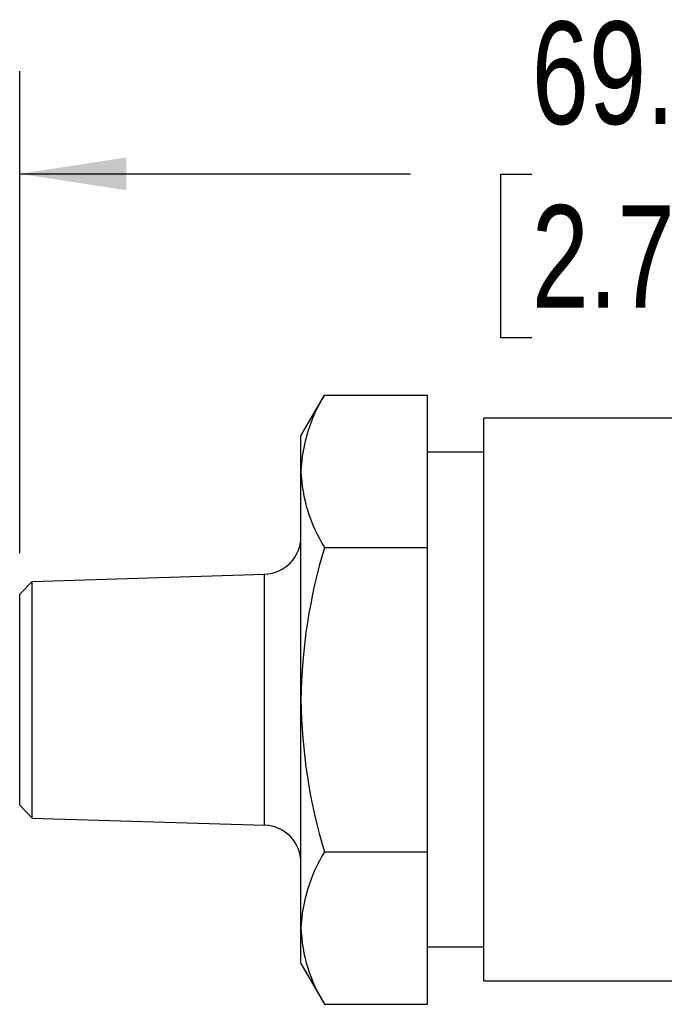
# Model space of a CAD drawing. Header units: millimetres. Extents: x 0 to 489, y 0 to 378.
# Tile 12 of 27: x 204 to 239, y 75 to 128. Entities that reach past the tile are written whole.
import ezdxf

# ---------------------------------------------------------------- set-up
doc = ezdxf.new("R2010")
doc.units = ezdxf.units.MM
doc.header["$LTSCALE"] = 1.75
doc.layers.add('DIMENSIONS', color=140, linetype='Continuous', lineweight=25)
doc.styles.add('SLDTEXTSTYLE2', font='TXT', dxfattribs={"width": 0.75})
doc.dimstyles.new('SLDDIMSTYLE3', dxfattribs={"dimtxt": 5.55625, "dimasz": 5.7785, "dimexe": 0, "dimexo": 0.0625, "dimgap": 1.389063, "dimtad": 0, "dimtih": 1, "dimtoh": 1, "dimdec": 1, "dimrnd": 1e-09, "dimzin": 12, "dimdsep": 46, "dimtxsty": 'SLDTEXTSTYLE2', "dimsah": 1, "dimcen": 0.09, "dimadec": 0, "dimazin": 3, "dimtfac": 1, "dimtdec": 1, "dimtofl": 0, "dimtmove": 0, "dimatfit": 3, "dimfxl": 0, "dimfrac": 2, "dimtolj": 1, "dimtzin": 12, "dimarcsym": 0})

# ---------------------------------------------------------------- blocks, each defined once
blk = doc.blocks.new('_D_5')
at = {"layer": 'DIMENSIONS'}
for p, q in [((203.726, 99.044), (203.726, 125.152)), ((273.576, 102.836), (273.576, 125.152)), ((203.726, 119.595), (224.901, 119.595)), ((231.466, 119.553), (229.773, 119.553)), ((229.773, 119.553), (229.773, 110.732)), ((245.835, 119.553), (247.528, 119.553)), ((247.528, 119.553), (247.528, 110.732)), ((273.576, 119.595), (252.4, 119.595)), ((229.773, 110.732), (231.466, 110.732)), ((247.528, 110.732), (245.835, 110.732))]:
    blk.add_line(p, q, dxfattribs=at)
for points in [[(203.726, 119.595), (209.504, 118.706), (209.504, 120.484)], [(273.576, 119.595), (267.797, 120.484), (267.797, 118.706)]]:
    blk.add_solid(points, dxfattribs=at)
at = {"layer": 'DIMENSIONS', "char_height": 5.5562, "attachment_point": 1, "style": 'SLDTEXTSTYLE2'}
for s, insert in [('69.9', (231.466, 127.844)), ('2.75', (231.466, 117.895))]:
    blk.add_mtext(s, dxfattribs=dict(at, insert=insert))

msp = doc.modelspace()

# ---------------------------------------------------------------- linework, layer by layer
for p, q in [((218.966, 105.401), (220.242, 107.611)), ((220.242, 107.611), (225.824, 107.611)), ((225.824, 99.362), (225.824, 107.611)), ((228.872, 75.873), (228.872, 106.353)), ((255.247, 106.353), (228.872, 106.353)), ((218.966, 103.487), (218.966, 105.401)), ((228.872, 104.512), (225.824, 104.512)), ((218.966, 91.113), (218.966, 103.487)), ((220.242, 99.362), (225.824, 99.362)), ((225.824, 82.865), (225.824, 99.362)), ((204.404, 97.521), (216.997, 97.914)), ((216.997, 84.313), (216.997, 97.914)), ((203.726, 96.822), (204.404, 97.521)), ((204.404, 84.706), (204.404, 97.521)), ((203.726, 85.405), (203.726, 96.822)), ((218.966, 78.74), (218.966, 91.113)), ((203.726, 85.405), (204.404, 84.706)), ((204.404, 84.706), (216.997, 84.313)), ((220.242, 82.865), (225.824, 82.865)), ((225.824, 74.616), (225.824, 82.865)), ((218.966, 76.826), (218.966, 78.74)), ((228.872, 77.715), (225.824, 77.715)), ((218.966, 76.826), (220.242, 74.616)), ((255.247, 75.873), (228.872, 75.873)), ((220.242, 74.616), (225.824, 74.616))]:
    msp.add_line(p, q)
for centre, radius, start, end in [((227.346, 103.154), 8.387, 147.8925, 177.7232), ((227.276, 103.798), 8.316, 182.1474, 212.2368), ((216.934, 99.945), 2.032, 271.7882, 0), ((248.726, 90.733), 29.763, 163.1451, 179.267), ((248.567, 91.47), 29.603, 180.6893, 196.8987), ((216.934, 82.282), 2.032, 0, 88.2118), ((227.346, 78.407), 8.387, 147.8925, 177.7232), ((227.276, 79.052), 8.316, 182.1474, 212.2368)]:
    msp.add_arc(centre, radius, start, end)

# ---------------------------------------------------------------- dimensions: what is measured, and where the dimension line sits
at = {"layer": 'DIMENSIONS'}
dim = msp.add_linear_dim(base=(273.575571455, 119.595398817), p1=(203.725571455, 96.821537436), p2=(273.575571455, 100.613029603), dimstyle='SLDDIMSTYLE3', dxfattribs=at)
dim.commit()
dim.dimension.update_dxf_attribs({"geometry": '_D_5', "text_midpoint": (238.650571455, 119.595398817), "dimtype": 160})

doc.saveas('drawing.dxf')
